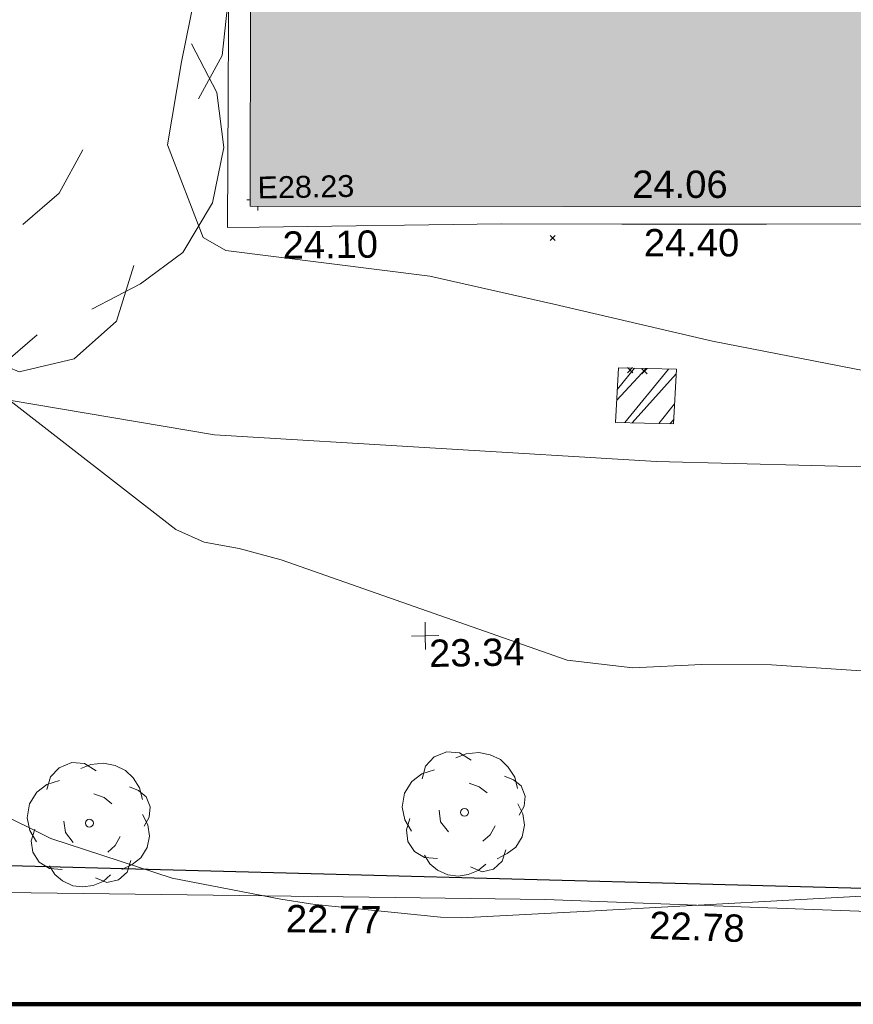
# Model space of a CAD drawing. Header units: millimetres. Extents: x -290717 to 520720, y -103372 to 287762.
# Tile 32 of 256: x -196360 to -184908, y -73821 to -60302. Entities that reach past the tile are written whole.
import ezdxf

# ---------------------------------------------------------------- set-up
doc = ezdxf.new("R2010")
doc.units = ezdxf.units.MM
doc.linetypes.add('IMPORT-HIDDEN2 _3_', pattern=[4762.5, 3175, -1587.5])
doc.linetypes.add('IMPORT-UG_ELEC_STREET LIGHTING_QLB2 _2_', pattern=[2700, 1500, -300.0000000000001, 0, -250, 150, -300.0000000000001, 0, -200])
for name, color, linetype, lineweight, true_color in [('00_TOPO_TREE', 7, 'Continuous', 9, 0x666666), ('00_UAV_BUILDING_OUTLINE', 5, 'Continuous', 9, 0x0000ff), ('00_UAV_CONCRETE', 9, 'Continuous', 9, 0x808080), ('00_UAV_FENCE', 7, 'Continuous', 9, 0x264c2f), ('00_UAV_FORM_LINES', 7, 'Continuous', 9, 0x666666), ('00_UAV_LEVEL_SPOT', 7, 'Continuous', 9, 0x666666), ('01_DTM_CONTOUR_MNR', 7, 'Continuous', 9, 0xa5a552), ('12333-PUM-2D-U-0001-C01 - Rev2_REVIT IMPORT_dwg', 7, 'Continuous', 9, 0x767676), ('A_RHA_Line', 7, 'Continuous', 9, 0x00a600), ('EAVE_LVL', 3, 'Continuous', 9, 0x00ff00), ('PUM-CHAMBER EXTENTS', 6, 'IMPORT-HIDDEN2 _3_', 9, 0xff00ff), ('PUM-SURVEY BOUNDARY_EXTENT', 190, 'Continuous', 25, 0x7f00ff)]:
    doc.layers.add(name, color=color, linetype=linetype, lineweight=lineweight, true_color=true_color)
doc.layers.add('A_RHA_Detail', color=7, linetype='Continuous', lineweight=9)
doc.layers.add('GEN-TEXT', color=7, linetype='Continuous', lineweight=9)
doc.styles.add('Arial_3', font='arial.ttf', dxfattribs={"height": 299.9999999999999})
doc.styles.add('Swis721 Lt BT_2', font='swissl.ttf', dxfattribs={"height": 375})

# ---------------------------------------------------------------- blocks, each defined once
blk = doc.blocks.new('12333-PUM-2D-U-0001-C01 - Rev2_REVIT IMPORT_dwg_CONIFEROUS_TREE-2077080-Site Location Plan Existing')
at = {"layer": '00_TOPO_TREE', "color": 254, "true_color": 0xcccccc, "flags": 128}
for points in [[(533700611.7409202, 725499955.3854632), (533700864.4961389, 725500797.9028584), (533701454.2583155, 725501387.665035), (533702296.7757107, 725501724.671993), (533703139.2931058, 725501640.4202534), (533703897.5587615, 725501134.9098164)], [(533702886.5378873, 725501303.4132955), (533703560.5518034, 725501556.168514), (533704403.0691985, 725501640.4202534), (533705161.3348542, 725501471.9167744), (533705835.3487704, 725501134.9098164), (533706340.8592075, 725500629.3993794), (533706762.1179051, 725499955.3854632), (533706930.621384, 725499197.1198075)], [(533699853.4752648, 725496501.0641431), (533699432.2165671, 725497259.3297986), (533699263.7130879, 725498101.8471938), (533699432.2165671, 725499028.6163286), (533699937.7270042, 725499786.8819841), (533700611.7409202, 725500292.3924211), (533701454.2583155, 725500545.1476398)], [(533706088.1039889, 725500039.6372027), (533706677.8661656, 725499786.8819841), (533707183.3766026, 725499365.6232866), (533707436.1318212, 725498691.6093702), (533707351.8800817, 725498017.5954542), (533707014.8731236, 725497427.8332776)], [(533703729.0552825, 725499618.3785051), (533704403.0691985, 725499365.6232866), (533704908.5796357, 725498944.364589)], [(533706930.621384, 725498186.0989332), (533707267.6283422, 725497512.0850172), (533707351.8800817, 725496753.8193616), (533707183.3766026, 725495995.5537057), (533706762.1179051, 725495321.5397897), (533706172.3557285, 725494900.281092), (533705498.3418122, 725494563.274134)], [(533702296.7757107, 725496416.8124033), (533701791.2652736, 725497090.8263196), (533701707.0135339, 725497849.0919752)], [(533701538.5100549, 725494647.5258737), (533700695.9926598, 725494731.777613), (533700021.9787436, 725495153.0363107), (533699600.7200462, 725495827.0502267), (533699516.4683065, 725496585.3158826), (533699769.2235251, 725497343.5815382)], [(533705414.0900728, 725496753.8193616), (533705077.0831148, 725496164.0571849), (533704571.5726776, 725495742.7984873)], [(533706088.1039889, 725495153.0363107), (533705835.3487704, 725494394.770655), (533705245.5865938, 725493889.260218), (533704487.3209381, 725493720.756739), (533703729.0552825, 725494057.7636969)], [(533704740.0761567, 725494226.267176), (533704234.5657197, 725493805.0084784), (533703560.5518034, 725493552.2532598), (533702886.5378873, 725493468.0015204), (533702212.5239713, 725493552.2532598), (533701538.5100549, 725493889.260218), (533701032.9996179, 725494310.5189154), (533700695.9926598, 725494900.281092)]]:
    blk.add_lwpolyline(points, dxfattribs=at)
at = {"layer": '00_TOPO_TREE', "color": 254, "true_color": 0xcccccc}
blk.add_circle((533703392.0483243, 725497680.5884962), 259.9077653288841, dxfattribs=at)
blk = doc.blocks.new('12333-PUM-2D-U-0001-C01 - Rev2_REVIT IMPORT_dwg_CONIFEROUS_TREE-2077251-Site Location Plan Existing')
at = {"layer": '00_TOPO_TREE', "color": 254, "true_color": 0xcccccc, "flags": 128}
for points in [[(-1889.403682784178, 1545.875740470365), (-1717.639711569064, 2118.422311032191), (-1316.857112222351, 2519.204910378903), (-744.3105416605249, 2748.223538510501), (-171.763971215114, 2690.968881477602), (343.5279423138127, 2347.440939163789)], [(-343.5279423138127, 2461.950253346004), (114.5093140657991, 2633.714224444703), (687.0558846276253, 2690.968881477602), (1202.347798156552, 2576.459567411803), (1660.385054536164, 2347.440939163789), (2003.912996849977, 2003.912996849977), (2290.18628213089, 1545.875740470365), (2404.695596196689, 1030.583826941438)], [(-2404.695596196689, -801.5651986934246), (-2690.968881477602, -286.2732852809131), (-2805.478195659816, 286.2732852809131), (-2690.968881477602, 916.0745128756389), (-2347.440939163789, 1431.36642628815), (-1889.403682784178, 1774.894368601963), (-1316.857112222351, 1946.658339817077)], [(1832.149025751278, 1603.130397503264), (2232.93162509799, 1431.36642628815), (2576.459567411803, 1145.093141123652), (2748.223538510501, 687.0558846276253), (2690.968881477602, 229.0186282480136), (2461.950253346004, -171.763971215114)], [(229.0186282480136, 1316.857112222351), (687.0558846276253, 1145.093141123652), (1030.583826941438, 858.8198558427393)], [(-744.3105416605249, -858.8198558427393), (-1087.838483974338, -400.7825993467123), (-1145.093141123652, 114.5093140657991)], [(2404.695596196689, 343.5279423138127), (2633.714224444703, -114.5093140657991), (2690.968881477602, -629.8012275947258), (2576.459567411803, -1145.093141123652), (2290.18628213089, -1603.130397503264), (1889.403682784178, -1889.403682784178), (1431.36642628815, -2118.422311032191)], [(-1259.602455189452, -2061.167653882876), (-1832.149025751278, -2003.912996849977), (-2290.18628213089, -1717.639711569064), (-2576.459567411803, -1259.602455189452), (-2633.714224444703, -744.3105416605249), (-2461.950253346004, -229.0186282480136)], [(1374.111769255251, -629.8012275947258), (1145.093141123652, -1030.583826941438), (801.5651986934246, -1316.857112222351)], [(1832.149025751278, -1717.639711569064), (1660.385054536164, -2232.93162509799), (1259.602455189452, -2576.459567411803), (744.3105416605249, -2690.968881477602), (229.0186282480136, -2461.950253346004)], [(916.0745128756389, -2347.440939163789), (572.5465705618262, -2633.714224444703), (114.5093140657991, -2805.478195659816), (-343.5279423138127, -2862.732852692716), (-801.5651986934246, -2805.478195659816), (-1259.602455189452, -2576.459567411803), (-1603.130397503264, -2290.18628213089), (-1832.149025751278, -1889.403682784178)]]:
    blk.add_lwpolyline(points, dxfattribs=at)
at = {"layer": '00_TOPO_TREE', "color": 254, "true_color": 0xcccccc}
blk.add_circle((0, 0), 176.6246020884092, dxfattribs=at)
blk = doc.blocks.new('12333-PUM-2D-U-0001-C01 - Rev2_REVIT IMPORT_dwg_UAV-2077255-Site Location Plan Existing')
at = {"layer": '00_UAV_LEVEL_SPOT', "color": 254, "true_color": 0xcccccc, "flags": 128}
for points in [[(500.0000000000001, 0), (0, 0), (0, 500.0000000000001)], [(0, -500.0000000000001), (0, 0), (-500.0000000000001, 0)]]:
    blk.add_lwpolyline(points, dxfattribs=at)
blk = doc.blocks.new('12333-PUM-2D-U-0001-C01 - Rev2_REVIT IMPORT_dwg_MGS62954_T2_Galway_ITM_3d_Rev1-2077680-Site Location Plan Existing')
at = {"layer": '00_UAV_CONCRETE', "color": 254, "true_color": 0xcccccc, "flags": 128}
blk.add_lwpolyline([(533707615.0202954, 725505212.6608751), (533707529.4325792, 725502120.9248389), (533707485.2106262, 725500214.6638526), (533707379.4325792, 725495654.924839), (533707816.2323236, 725495652.8636973), (533711144.4444138, 725495637.1587518), (533712800.929945, 725495606.4432809), (533714786.1717205, 725495569.6318299), (533717800.0623663, 725495523.4484885), (533718310.1717205, 725495515.6318297), (533722065.1717206, 725495446.6318297), (533722799.084156, 725495429.4189352), (533725945.1717206, 725495355.63183), (533727797.8444031, 725495331.0009215), (533729405.1717206, 725495309.6318299), (533732796.7363912, 725495238.8832493), (533733288.1717206, 725495228.6318299), (533736565.1717206, 725495164.63183)], dxfattribs=at)
at = {"layer": '00_UAV_FENCE', "color": 254, "true_color": 0xcccccc, "flags": 128}
blk.add_lwpolyline([(533754454.5234172, 725484289.5589428), (533749464.0112164, 725484515.7642834), (533744473.4990159, 725484741.9696239), (533739482.9868153, 725484968.1749648), (533734841.5234172, 725485178.5589427), (533734492.2379332, 725485195.3254421), (533729498.341785, 725485435.0438384), (533724504.4456368, 725485674.7622347), (533720800.5234171, 725485852.5589427), (533719510.856056, 725485922.2479992), (533714518.1467263, 725486192.0363292), (533711584.5234172, 725486350.5589427), (533709523.5029829, 725486413.9792109), (533704526.1032393, 725486567.7556734), (533699528.7034959, 725486721.5321362), (533694531.3037522, 725486875.3085988), (533692462.1082448, 725486938.9804245), (533689538.764549, 725487129.318919), (533684549.6600136, 725487454.1588093), (533683769.1082449, 725487504.9804245), (533679557.8482384, 725487735.3980594), (533674850.1082447, 725487992.9804249)], dxfattribs=at)
at = {"layer": '00_UAV_FORM_LINES', "color": 254, "true_color": 0xcccccc, "flags": 128}
blk.add_lwpolyline([(533697844.1715, 725503435.632), (533697970.1715, 725499304.6320002), (533698093.1715, 725497049.6320001), (533698308.1715, 725496140.6320002), (533698763.1715, 725495255.6320001), (533699451.1715, 725494462.6319999), (533699912.1715001, 725494185.632), (533700648.1715, 725493977.632), (533702253.1715001, 725493723.632), (533707152.1715001, 725492808.632), (533713220.1715, 725492336.6320001), (533719618.1715, 725492060.6319999), (533726913.1715001, 725491862.632), (533734212.1715, 725491894.632), (533741513.1715, 725491765.6320001), (533742224.1715, 725491810.632), (533743151.1715001, 725491851.632), (533744105.1715, 725491895.6320001), (533746566.5234172, 725492195.5589427)], dxfattribs=at)
at = {"layer": '01_DTM_CONTOUR_MNR', "color": 254, "true_color": 0xcccccc, "flags": 128}
for points in [[(533718026.7239597, 725489243.0480039), (533714748.2001886, 725489521.6370355), (533713791.9879209, 725489541.513643), (533712842.4776187, 725489510.9715229), (533711945.1548869, 725489634.9523052), (533708038.9367163, 725491078.199507), (533707463.8255636, 725491243.3239446), (533706984.4357373, 725491340.6171688), (533706601.1171556, 725491520.5289059), (533704350, 725493330.0000001), (533703348.3933026, 725494133.2356873), (533702713.227151, 725494840.5868427), (533702408.6002467, 725495263.7090672), (533701043.2124116, 725497736.7870697), (533700650.0000001, 725498345.9565582), (533699601.0186946, 725499035.0557511)], [(533718208.757171, 725493085.5615593), (533714015.1199899, 725493975.8201065), (533711844.1306123, 725494522.8697019), (533710151.117608, 725494938.6122383), (533707354.601351, 725495336.3818974), (533707044.3003722, 725495523.7036488), (533706576.5288846, 725496802.0357906), (533706789.7281809, 725497940.2546585), (533707510.0000001, 725501200.0000002), (533707547.329298, 725501490.0290557), (533707569.1666666, 725502463.547619), (533707550.0000001, 725502890.0000001), (533706752.6786954, 725503275.8084664), (533706470, 725503460.0000001), (533706460.0000001, 725503880.0000001), (533706457.0809289, 725503835.2140629)], [(533716348.549223, 725486338.5492228), (533714430.0000002, 725486266.153846), (533714271.8750001, 725486261.8750001), (533712430.0000002, 725486189.2307694), (533712190.2083334, 725486180.2083334), (533710430.0000002, 725486120.5227783), (533710142.838399, 725486132.838399), (533708430.0000002, 725486338.7853107), (533708358.4802044, 725486348.4802045), (533707955.0000001, 725486420.0000001), (533706465.6322803, 725486736.2364877), (533704808.421769, 725487309.0129058), (533704047.1583705, 725487701.992613)]]:
    blk.add_lwpolyline(points, dxfattribs=at)
blk.add_blockref('12333-PUM-2D-U-0001-C01 - Rev2_REVIT IMPORT_dwg_CONIFEROUS_TREE-2077080-Site Location Plan Existing', (0, 0))
for name, p, xscale, yscale, zscale in [('12333-PUM-2D-U-0001-C01 - Rev2_REVIT IMPORT_dwg_UAV-2077255-Site Location Plan Existing', (533710000, 725490000), 0.375, 0.375, 0.375), ('12333-PUM-2D-U-0001-C01 - Rev2_REVIT IMPORT_dwg_CONIFEROUS_TREE-2077251-Site Location Plan Existing', (533710497.1717205, 725487567.6318299), 0.3048, 0.3048, 0.3048), ('12333-PUM-2D-U-0001-C01 - Rev2_REVIT IMPORT_dwg_CONIFEROUS_TREE-2077251-Site Location Plan Existing', (533705342.1717206, 725487509.6318297), 0.3048, 0.3048, 0.3048)]:
    blk.add_blockref(name, p, dxfattribs=dict(xscale=xscale, yscale=yscale, zscale=zscale))
at = {"layer": '00_UAV_BUILDING_OUTLINE', "color": 251, "true_color": 0x666666, "insert": (533712955.1531699, 725496338.771011), "char_height": 375, "width": 1495.902363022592, "attachment_point": 1, "rotation": 358.94572746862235, "line_spacing_factor": 1.005061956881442, "style": 'Swis721 Lt BT_2'}
blk.add_mtext('24.06', dxfattribs=at)
at = {"layer": '00_UAV_CONCRETE', "color": 251, "true_color": 0x666666, "char_height": 375, "width": 1495.902363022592, "attachment_point": 1, "line_spacing_factor": 1.005061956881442, "style": 'Swis721 Lt BT_2'}
for s, insert, rotation in [('24.10', (533708134.6053066, 725495585.9722779), 359.7296385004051), ('24.40', (533713100.378677, 725495532.9253192), 358.9377116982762)]:
    blk.add_mtext(s, dxfattribs=dict(at, insert=insert, rotation=rotation))
at = {"layer": '00_UAV_FENCE', "color": 251, "true_color": 0x666666, "char_height": 375, "width": 1495.902363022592, "attachment_point": 1, "line_spacing_factor": 1.005061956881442, "style": 'Swis721 Lt BT_2'}
for s, insert, rotation in [('22.77', (533708024.3592854, 725486340.7208108), 358.23749080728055), ('22.78', (533713019.2862092, 725486163.9759473), 356.9069471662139)]:
    blk.add_mtext(s, dxfattribs=dict(at, insert=insert, rotation=rotation))
at = {"layer": '00_UAV_LEVEL_SPOT', "insert": (533710048.475159, 725489946.7845222), "char_height": 375, "width": 1495.902363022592, "attachment_point": 1, "line_spacing_factor": 1.005061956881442, "style": 'Swis721 Lt BT_2'}
blk.add_mtext('23.34', dxfattribs=at)
blk = doc.blocks.new('12333-PUM-2D-U-0001-C01 - Rev2_REVIT IMPORT_dwg_SPOT-V236-Site Location Plan Existing')
at = {"layer": 'EAVE_LVL', "color": 81, "true_color": 0xaaffaa}
for p, q in [((-500.0000000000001, 0), (-352.044434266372, 0)), ((0, -305.9165127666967), (0, -500.0000000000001))]:
    blk.add_line(p, q, dxfattribs=at)
blk = doc.blocks.new('12333-PUM-2D-U-0001-C01 - Rev2_REVIT IMPORT_dwg-1620468-Site Location Plan Existing')
at = {"layer": 'PUM-CHAMBER EXTENTS', "true_color": 0xffaaff}
h = blk.add_hatch(dxfattribs=at)
h.set_pattern_fill('FP_3', color=211, style=0, pattern_type=2)
h.set_pattern_definition([(45, (-533641079.65, -725615854.3560001), (-265.1650429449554, 265.1650429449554), []), (45, (-533640902.873, -725615854.3560001), (-265.1650429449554, 265.1650429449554), [])])
h.paths.add_polyline_path([(72380.3501528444, -123002.3561787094), (72435.35015289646, -122254.3561786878), (71641.35015278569, -122220.3561787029), (71586.35015285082, -122968.3561786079)])
at = {"layer": 'GEN-TEXT', "color": 253, "true_color": 0xaaaaaa}
for p, q in [((70730.9948138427, -120457.7115176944), (70801.70549196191, -120387.0008395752)), ((70801.70549196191, -120457.7115176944), (70730.9948138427, -120387.0008395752)), ((71762.99481384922, -122290.7115176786), (71833.70549196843, -122220.0008395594)), ((71833.70549196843, -122290.7115176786), (71762.99481384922, -122220.0008395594)), ((71959.99481377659, -122308.7115177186), (72030.70549189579, -122238.0008395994)), ((72030.70549189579, -122308.7115177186), (71959.99481377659, -122238.0008395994))]:
    blk.add_line(p, q, dxfattribs=at)
at = {"layer": 'PUM-CHAMBER EXTENTS', "color": 211, "linetype": 'Continuous', "true_color": 0xffaaff, "flags": 128}
blk.add_lwpolyline([(71586.35015285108, -122968.3561786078), (72380.3501528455, -123002.3561787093), (72435.35015289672, -122254.3561786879), (71641.35015278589, -122220.3561787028)], close=True, dxfattribs=at)
at = {"layer": 'PUM-SURVEY BOUNDARY_EXTENT', "color": 201, "true_color": 0xd4aaff, "flags": 128}
blk.add_lwpolyline([(-24883.42964901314, -123070.5948371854), (-2098.168207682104, -126030.8676029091), (83005.28964062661, -129779.41669093), (238850.3501530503, -129934.3561786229), (251950.3366529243, -124072.3501786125), (259236.899652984, -119988.3421786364)], dxfattribs=at)
blk.add_blockref('12333-PUM-2D-U-0001-C01 - Rev2_REVIT IMPORT_dwg_MGS62954_T2_Galway_ITM_3d_Rev1-2077680-Site Location Plan Existing', (-533641079.6498471, -725615854.3561786))
at = {"xscale": 0.3, "yscale": 0.3, "zscale": 0.3}
blk.add_blockref('12333-PUM-2D-U-0001-C01 - Rev2_REVIT IMPORT_dwg_SPOT-V236-Site Location Plan Existing', (66724.63583177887, -119824.3342966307), dxfattribs=at)
at = {"layer": 'EAVE_LVL', "insert": (66724.59148347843, -119509.3559696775), "char_height": 299.9999999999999, "width": 1590.340713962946, "attachment_point": 1, "line_spacing_factor": 0.9417779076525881, "style": 'Arial_3'}
blk.add_mtext('E28.23', dxfattribs=at)

msp = doc.modelspace()

# ---------------------------------------------------------------- hatches: boundary and pattern name
at = {"layer": 'A_RHA_Detail', "true_color": 0xc0c0c0}
h = msp.add_hatch(color=9, dxfattribs=at)
h.paths.add_polyline_path([(-80880.60083898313, -68502.79057078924), (-80400.86592458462, -68483.4150911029), (-80400.86592458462, -62984.64684182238), (-24474.85765180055, -63009.32043784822), (-24456.14471274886, -50840.30023854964), (-36622.55041054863, -50831.65104346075), (-36622.5504104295, -44228.57792609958), (-50959.05265825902, -44213.68205212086), (-50959.05265825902, -42573.78171509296), (-54563.93258049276, -42571.21897729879), (-54565.69773355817, -45054.17447471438), (-92408.82109324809, -45027.27149617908), (-92411.78875845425, -49201.74309219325), (-100061.9988811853, -49201.74309219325), (-100052.221444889, -64852.82557835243), (-86120.90825231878, -64852.82557835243), (-86092.16626519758, -62957.90041523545), (-84861.10047611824, -62957.90041520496), (-84854.79054275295, -68240.10973718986), (-80870.60226895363, -68240.10973718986)])
h.paths.add_polyline_path([(-137238.9269955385, -68461.93840922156), (-132719.7426408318, -68433.06336920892), (-132847.0731201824, -62850.0428228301), (-130454.6837966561, -62916.63108081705), (-130498.2830220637, -61355.8539363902), (-117581.136331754, -61423.42893434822), (-117492.3908565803, -49183.91309186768), (-125136.5200282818, -49178.47881939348), (-125133.5727033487, -45032.61887132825), (-163007.1824077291, -45005.69421944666), (-163007.1824077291, -44090.29634113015), (-163123.8521375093, -44090.21339942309), (-163122.6389897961, -42383.751842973), (-166563.8543420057, -42383.75184295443), (-166565.0349082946, -44044.3982420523), (-193158.4656786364, -44025.49275802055), (-193195.152889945, -62863.6565097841), (-137269.7106414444, -62916.63108078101), (-137254.3708868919, -65679.90523788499)])
h.paths.add_polyline_path([(120310.9497607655, -32334.2823016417), (120312.4652266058, -31610.73011961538), (133451.2244789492, -31638.24899384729), (133469.2230092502, -19717.98315777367), (121295.7536929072, -19692.48606427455), (121319.8434528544, -8190.941560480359), (112277.0825929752, -8172.001674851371), (112263.1769726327, -14811.12345451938), (78285.85310969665, -14739.95861435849), (78292.82277619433, -8167.077575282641), (76545.55099677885, -8163.40371230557), (69355.76844230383, -8152.931592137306), (69353.66597202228, -9156.746357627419), (68372.60878942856, -9154.691552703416), (68372.60878942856, -13705.52853212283), (69333.72334743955, -13707.54156767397), (69325.07112544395, -16249.53369225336), (66623.4489111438, -16249.53369225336), (66619.79243932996, -17995.29925522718), (65989.07757491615, -17995.29925522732), (65985.44262769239, -19730.78799479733), (57152.23993372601, -19712.28702423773), (57127.42535098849, -31559.89461998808), (70277.87165423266, -31587.43801817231), (70277.87165428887, -32271.74147154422), (78263.96947906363, -32285.12944888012), (78266.62669288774, -31019.79372153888), (112335.8856506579, -31091.15111856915), (112335.8856506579, -32317.57330550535), (119781.4233959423, -32333.17321910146)])
h.paths.add_polyline_path([(7503.71740934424, -1791.43926322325), (15482.43097389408, -674.0213230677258), (15484.0826184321, 148.1327206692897), (56188.28042539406, 205.5276654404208), (56155.8432600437, 14338.31663138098), (18016.62665932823, 14236.4814953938), (17967.9025208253, 34313.18372075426), (21727.10644861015, 34324.06926249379), (21708.9097307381, 40608.10218319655), (18009.66447156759, 40608.10218325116), (17995.54603703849, 45483.75063445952), (9770.084212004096, 45420.63294734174), (3966.216019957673, 45443.14492469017), (3984.771235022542, 14176.56786831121), (1023.062455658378, 14176.56786840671), (-276.5134647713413, 14190.52623465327), (-231.6790044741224, 5976.811441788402), (-226.4491536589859, 193.7444677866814), (1220.250839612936, 179.5999159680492), (7477.609307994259, 143.2867556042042), (7488.638446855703, -674.0213230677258)])
h.paths.add_polyline_path([(77755.59663317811, 53.47451145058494), (77729.51881611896, 1699.844979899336), (94464.47132486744, 1659.976083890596), (94606.37913471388, 17991.39023626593), (88810.41901146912, 18015.03260816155), (88799.89418497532, 14436.74271609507), (69413.88950349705, 14457.87738898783), (69377.35724448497, 99.62816357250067), (70760.85642036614, 92.0068082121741)])
h.paths.add_polyline_path([(61252.12079698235, 46453.95617369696), (105774.7348988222, 46472.68783510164), (105768.2642197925, 61852.61234310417), (92285.13876306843, 61852.61234310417), (92308.59670397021, 65784.30757142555), (96107.46680002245, 65767.6044524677), (96059.6808111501, 75209.20847378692), (101084.8427276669, 75071.88872768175), (104988.0046543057, 74765.36560410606), (108403.6894220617, 74363.84089439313), (112009.2703903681, 73787.25420864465), (115645.3524814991, 73049.69667210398), (116890.8108050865, 72761.69136255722), (120208.9929832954, 71893.18353872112), (120865.241739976, 71703.68487155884), (124135.6329505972, 70669.67317909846), (127435.6253142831, 69480.50055823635), (127820.4368655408, 69394.93141813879), (128274.3081769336, 69331.69585757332), (128731.879114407, 69306.66104520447), (129189.9401456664, 69320.00258265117), (129645.2782985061, 69371.62688830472), (130094.6997111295, 69461.17185607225), (130535.0520071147, 69588.00939078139), (130963.2464342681, 69751.2498188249), (131376.279516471, 69949.74812593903), (131771.254123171, 70182.11198906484), (132162.5575600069, 70460.54046602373), (132496.0921582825, 70741.69081117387), (132820.8713676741, 71064.98072578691), (133117.4593294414, 71414.31364276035), (133383.77568926, 71787.23923958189), (133616.5473239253, 72178.53728446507), (133817.1647262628, 72590.54524901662), (133982.6025969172, 73017.89547517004), (134111.7005086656, 73457.59040804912), (134203.5529320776, 73906.545904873), (134257.5155882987, 74361.61286220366), (134272.5462649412, 74819.59931534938), (134250.5259874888, 75277.29281749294), (134189.6227572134, 75731.48297750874), (134090.9274700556, 76178.98397761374), (133955.1324028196, 76616.65691996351), (133783.1900598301, 77041.4318434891), (133576.3064937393, 77450.3292564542), (133335.9328436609, 77840.48103831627), (133063.7551572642, 78209.15055536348), (132761.6825665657, 78553.75185442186), (132431.8338935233, 78871.86780505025), (132076.5227904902, 79161.26705200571), (131698.2415079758, 79419.91966864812), (131299.6434187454, 79646.01139199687), (131093.5942456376, 79746.34209763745), (132146.0467355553, 83110.22226149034), (122787.763295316, 86282.54285521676), (121604.3555410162, 82800.35918872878), (117095.9864226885, 83870.84033788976), (116841.9598400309, 83526.35449576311), (116120.5435466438, 91221.9361197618), (110237.7341284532, 91274.27491024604), (110194.3680786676, 90435.39030217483), (104988.0046543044, 90486.49901569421), (104973.2761846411, 94309.82427956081), (103746.1314668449, 94309.82427962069), (103839.9937121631, 122852.1474272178), (96365.09202303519, 122931.9599471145), (96350.3400238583, 123952.416858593), (104555.5505249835, 123902.1925258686), (104607.3234457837, 120248.5396157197), (125502.5015002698, 120134.193340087), (125662.0200253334, 137657.3796883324), (114479.5865733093, 137699.2256881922), (114382.3062641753, 129149.9458158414), (104644.1590035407, 129187.997507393), (104577.9931702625, 126217.3903165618), (101184.4926405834, 126159.1566967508), (101264.6166812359, 135959.2655565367), (89967.23177303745, 135988.8856164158), (89927.63362986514, 125823.6463181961), (93630.53562299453, 125840.7948842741), (93580.6568888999, 122931.9599471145), (88697.38835373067, 122904.7310127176), (88679.38989541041, 95739.0914377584), (86378.25848993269, 95739.0914377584), (86378.18187189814, 96178.10083375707), (83279.5074328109, 96200.92083330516), (83273.62493422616, 95735.74732136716), (70169.67509616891, 95733.22421950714), (70166.2684274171, 96272.07409350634), (66674.99731291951, 96257.14073659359), (66654.74538556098, 95755.71092140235), (65784.77231076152, 95755.71092140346), (65887.65094981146, 117470.6305650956), (53473.34271625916, 117487.9046429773), (53434.44066306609, 98570.4634906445), (40649.41626913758, 98570.46349066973), (40610.16711556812, 94406.01479082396), (38853.82372865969, 94410.36303444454), (38848.65589191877, 89463.65332732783), (40612.46601909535, 89518.45976927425), (40665.38257359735, 86257.73741131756), (38372.19584673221, 86305.7230928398), (38369.79373532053, 76901.0507917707), (50937.95125076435, 76944.40198877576), (50922.88567283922, 74598.78180893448), (56484.90611318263, 74588.85093774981), (56484.9061131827, 75194.85181998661), (92465.40372273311, 75233.02581663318), (92645.92783659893, 71766.64845097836), (89810.5550181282, 69362.83965827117), (85313.16173971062, 69360.94750424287), (85313.16173971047, 66907.40508090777), (75210.14498260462, 66903.15451592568), (75210.14498260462, 63815.70944554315), (70819.40014306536, 63815.70999204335), (70819.21601502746, 64253.35708063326), (69456.8341568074, 64253.35708063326), (69455.71957374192, 66901.99623168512), (61303.3285675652, 66898.56680686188), (61304.56054652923, 63970.32021231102), (70500.41048205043, 63970.32021223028), (70500.40885431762, 61852.59006210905), (61245.64388480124, 61848.69637492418), (61252.12079698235, 46455.07044720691)])
h.paths.add_polyline_path([(-17153.16561239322, 48569.32684293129), (-17153.16561227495, 60770.38083690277), (-29362.88357762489, 60774.7042869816), (-29362.88357762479, 67399.20394583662), (-43507.25361058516, 67405.01911302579), (-43488.53133082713, 69093.07334179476), (-45766.41866234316, 69109.32868391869), (-45794.34620035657, 67405.01911302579), (-47272.11273197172, 67404.21245453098), (-47272.44887636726, 66454.91798912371), (-86004.56386335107, 66468.6329952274), (-86006.66970790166, 60521.58362724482), (-92662.8772251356, 60521.58362724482), (-92666.53762789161, 50184.35611936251), (-79752.016597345, 50179.78302554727), (-79752.016597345, 48591.49323813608), (-17157.71631240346, 48569.32845421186)])
h.paths.add_polyline_path([(-201056.4185879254, 48628.75479108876), (-138377.9751621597, 48634.64535782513), (-138377.9751621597, 50133.28202330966), (-125467.710581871, 50134.49533928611), (-125468.6909603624, 60566.19036866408), (-132186.8595615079, 60565.86652591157), (-132187.4203588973, 66533.01978768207), (-170643.3098734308, 66805.61809689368), (-170643.3098732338, 67738.78475851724), (-200340.0100486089, 67488.93693767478), (-200348.7175167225, 60827.7802510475), (-201057.5650552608, 60827.71357562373), (-201056.6510294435, 51102.0431337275)])
h.paths.add_polyline_path([(-240051.5126725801, 54769.1949116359), (-239444.4902595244, 54811.10754483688), (-239186.5396225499, 54841.92927608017), (-238764.8191578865, 54940.98166103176), (-238382.4735933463, 55122.46891391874), (-237990.3402229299, 55354.87497237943), (-237269.2031026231, 55936.21514997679), (-237030.2712443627, 56228.66101920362), (-236793.0039600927, 56569.31473977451), (-236554.5880579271, 57004.26389721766), (-236432.7219585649, 57267.46508911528), (-236300.0815274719, 57753.26239002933), (-236250.7285154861, 58017.17885687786), (-236235.6490610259, 58516.21786795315), (-236233.2538430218, 58987.85640057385), (-236213.702979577, 59823.48083772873), (-236363.8287856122, 59820.8603820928), (-236634.0279869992, 60698.06075831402), (-236391.9547756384, 61432.1972634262), (-236225.4740089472, 61435.10319604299), (-236201.6036570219, 62637.68779599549), (-232563.5271750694, 62639.28734435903), (-232563.5271750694, 63049.03842407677), (-232732.1945866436, 63049.15302221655), (-232860.1521278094, 63457.9589027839), (-232731.6068089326, 63914.24862701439), (-232560.8209657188, 63914.24862701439), (-232521.9864006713, 70597.99604498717), (-240628.6947850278, 70598.85496274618), (-240629.7923196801, 72350.98321581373), (-246412.6011213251, 72347.36085937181), (-246412.6011213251, 70616.45923939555), (-254449.5805725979, 70618.60952619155), (-254454.637144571, 70754.06491724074), (-254469.7140363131, 73191.6627625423), (-263883.2532625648, 73267.83063692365), (-263902.4181505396, 68260.74348557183), (-263714.8217520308, 68259.82096576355), (-263552.9672900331, 67819.6543439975), (-263719.0883117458, 67392.20684197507), (-263913.629869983, 67392.20684288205), (-263956.7001914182, 58633.76423459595), (-260181.1963171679, 58611.22607638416), (-260192.3146984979, 56354.25111578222), (-257184.684388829, 56339.46086010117), (-257213.4419958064, 57092.93866025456), (-257338.5163846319, 57093.27331227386), (-257471.0109295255, 57531.7457231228), (-257338.5163845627, 58062.22513700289), (-257203.4956297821, 58064.06881293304), (-257173.5751889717, 58598.54056827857), (-256478.2273617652, 58575.27357918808), (-256478.2273617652, 58788.51859477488), (-256013.0091299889, 58911.92701537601), (-255397.0786589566, 58780.99767608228), (-255397.0786664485, 58595.98242230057), (-243809.8853614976, 58585.92793205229), (-243805.3570672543, 58352.04527760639), (-243740.9394682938, 57884.52572396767), (-243619.083060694, 57421.84877501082), (-243424.3877541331, 56943.65915328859), (-243247.1437899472, 56608.24157716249), (-243003.0710577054, 56249.99021479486), (-242732.2093200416, 55932.75703086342), (-242371.7230179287, 55603.12658814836), (-242141.2551255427, 55424.88676771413), (-241804.9643038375, 55216.88439829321), (-241529.464082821, 55077.02869058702), (-241100.6275144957, 54917.18295005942), (-240836.2134980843, 54840.82833179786), (-240453.4486196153, 54788.6078413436), (-240203.3756532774, 54776.52967577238)])
h.paths.add_polyline_path([(40276.69022620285, 59895.3641775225), (40328.62676026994, 69196.9439153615), (36588.99968782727, 69217.82459101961), (36619.46637569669, 74674.25962431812), (32264.36460075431, 74687.02318924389), (32233.48293864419, 69156.26826309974), (11916.69390488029, 69269.70959690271), (11966.66200108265, 78218.75165977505), (29087.50901742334, 78123.15526811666), (29143.44567202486, 88141.13700481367), (15719.34879623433, 88216.09212957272), (15732.60379610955, 90589.99788900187), (4594.294101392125, 90652.19003492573), (4525.129359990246, 78265.12250452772), (10096.76365550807, 78234.01258734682), (10077.43887221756, 74773.03821913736), (4547.641142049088, 74803.91453678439), (4465.579974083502, 60107.16002351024), (19125.89094757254, 60025.30234268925), (19139.86249371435, 62527.53804648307), (31738.59196305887, 62457.19146407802), (31724.55430855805, 59943.11609818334), (38369.79364222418, 59906.01157297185)])
h.paths.add_polyline_path([(-246083.0241259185, 72334.29150213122), (-246083.0594797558, 72334.30275087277), (-246208.2905500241, 72334.29150213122)])
h.paths.add_polyline_path([(-114575.3004830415, 112178.0758696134), (-114575.3246436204, 112178.0758696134), (-114707.2752166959, 115801.5811617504)])
h.paths.add_polyline_path([(-154699.9178766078, 101760.4080976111), (-114382.0503338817, 101776.0542915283), (-114382.0503338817, 106926.936016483), (-113755.641395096, 106927.1791078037), (-113757.5507412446, 111847.2721532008), (-114431.6837526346, 111847.2721532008), (-114431.8098651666, 112178.075869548), (-114575.3004830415, 112178.0758696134), (-114578.9984943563, 121707.2390834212), (-123056.9849702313, 121707.2390834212), (-123068.8201032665, 156452.7036899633), (-119381.2340625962, 156454.1347343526), (-119381.2340625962, 160165.8603541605), (-115501.031452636, 160167.3661472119), (-115503.3750945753, 166206.5793118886), (-132411.7987151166, 166599.6604729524), (-132411.8243306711, 166665.6603411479), (-135275.0124468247, 166664.5489553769), (-135275.0124468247, 166628.1883102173), (-135911.3205077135, 166628.1944503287), (-135911.3479256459, 166352.1604668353), (-152521.1633846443, 166345.7145607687), (-152518.3680955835, 159142.6836790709), (-150699.3133726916, 159117.9265656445), (-150755.6690356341, 122560.6912032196), (-151059.2005266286, 122560.6912032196), (-151061.0981347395, 121302.4374931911), (-154138.3148337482, 121372.6012653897), (-154138.3148337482, 121865.183451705), (-154704.3888425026, 121867.2611370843), (-154688.5451973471, 119352.3937021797), (-154745.5933227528, 119352.3715636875), (-154745.5763474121, 118722.1532660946), (-160794.1544526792, 118748.744283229), (-160794.1544527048, 119410.5425977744), (-163852.1622693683, 119422.408321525), (-163855.0715294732, 118762.2003111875), (-167568.6765459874, 118778.5256058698), (-166634.6619849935, 124395.1277019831), (-166843.6206842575, 124471.2090400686), (-167568.6765459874, 124707.6250904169), (-168028.2173235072, 124841.3808643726), (-168630.5006276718, 124991.3056740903), (-169238.2056070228, 125117.4693074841), (-169850.3952285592, 125219.6772877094), (-170466.1255403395, 125297.7720169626), (-171089.1102599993, 125351.8553033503), (-171704.4065937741, 125381.1774254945), (-172325.0479971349, 125386.3595015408), (-172782.2248668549, 125374.5832363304), (-173401.7764236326, 125337.4554476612), (-174019.3926983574, 125276.0328036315), (-174634.1213722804, 125190.4100127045), (-175245.0145766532, 125080.7190996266), (-176047.1958093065, 124895.7675261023), (-176665.4852587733, 124724.7228134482), (-177045.3001228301, 124609.1129151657), (-177631.5127793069, 124405.2077276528), (-176665.4852586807, 118818.5158793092), (-177558.9402083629, 118822.4435769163), (-177662.2853368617, 125263.4341236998), (-176365.3912352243, 126542.9270807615), (-159462.2970490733, 126319.9103917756), (-157057.7396790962, 128609.0850976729), (-157060.6673204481, 136153.1661957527), (-158638.8016610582, 137740.2441626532), (-159352.3735831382, 137740.2441626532), (-161634.4140635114, 140201.1078539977), (-168727.9404946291, 140256.8191147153), (-171035.0401162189, 137942.884730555), (-174184.1459014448, 137942.884730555), (-176460.1168228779, 140292.2858551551), (-177341.68569345, 140292.285855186), (-177341.7114445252, 140358.4281613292), (-183428.5803825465, 140356.0660244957), (-185921.6385984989, 137917.4639097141), (-185921.6385985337, 131757.309115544), (-186906.8767412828, 131756.9267734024), (-187725.3914540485, 130809.9989183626), (-187724.0588902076, 127376.1828149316), (-186481.0281350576, 126304.557648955), (-186479.4846755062, 122327.2959175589), (-185176.2828158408, 121059.4673825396), (-180304.1129154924, 121059.4673825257), (-180304.1136492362, 118802.0484409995), (-193555.3706955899, 118802.0484409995), (-193555.3686998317, 133117.8341649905), (-192593.6442938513, 133118.2073819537), (-192593.6442938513, 134200.8158367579), (-192224.6284783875, 134200.9592041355), (-192225.5653014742, 136615.0101267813), (-192595.0012461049, 136615.0101267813), (-192595.4357332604, 137734.4745166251), (-193589.2709668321, 137734.4746851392), (-193589.2685988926, 147474.5705834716), (-193163.2062206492, 147492.8644728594), (-192606.8095195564, 147551.4951472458), (-192359.9383250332, 147589.5931622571), (-192199.8207947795, 147616.5827293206), (-191882.7548926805, 147682.9245600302), (-191568.5380071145, 147761.6632019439), (-191020.2573150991, 147932.4221712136), (-190950.5841382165, 147955.8263236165), (-190647.7999969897, 148070.951423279), (-190349.769078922, 148197.8750093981), (-190056.9509284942, 148336.4013817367), (-189769.7970512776, 148486.316942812), (-189375.4954991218, 148717.2624196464), (-189132.9060261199, 148873.2749095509), (-188867.5421091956, 149059.0543930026), (-188609.6764469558, 149255.1087866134), (-188354.9814056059, 149465.3525772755), (-188079.6339208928, 149713.8792482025), (-187884.9836199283, 149901.8220103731), (-187538.2510284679, 150274.4802367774), (-187446.2998447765, 150378.396083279), (-187241.3270201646, 150629.2310214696), (-187046.3599558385, 150887.9197697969), (-186861.699277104, 151154.0634500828), (-186546.1373636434, 151669.8298752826), (-186524.4196769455, 151707.063245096), (-163675.289831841, 151669.8298752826), (-163687.5843044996, 148134.0767945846), (-157303.6541541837, 148136.4921063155), (-157303.6541541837, 155759.9150161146), (-157557.4317586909, 155765.0384228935), (-157555.9168973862, 166678.0466575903), (-187009.2021991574, 166699.7464767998), (-187013.0952111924, 162054.4009359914), (-188707.1775469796, 162044.5925187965), (-188705.9961893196, 155021.5333641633), (-188737.9999316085, 154650.5326603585), (-188799.0133970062, 154283.1866125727), (-188857.2045401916, 154035.4341107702), (-188966.1106131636, 153679.3368924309), (-189102.6200311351, 153332.8820747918), (-189265.8911677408, 152998.2056672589), (-189454.9174010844, 152677.3710606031), (-189645.2484685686, 152421.322012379), (-189916.9563410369, 152104.2450531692), (-190212.7041973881, 151809.4634871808), (-190530.6686598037, 151538.7947475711), (-190868.889367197, 151293.9075915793), (-191225.2810786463, 151076.3118324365), (-191597.6465194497, 150887.3490190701), (-192092.8415776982, 150682.5621956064), (-192485.2937347, 150569.6612301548), (-192903.8930807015, 150482.2408890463), (-193187.215491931, 150440.8868273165), (-193594.1866364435, 150407.1257787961), (-193594.5953882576, 151459.989522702), (-205369.2399268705, 151455.4201248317), (-205354.452352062, 113350.0822379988), (-207187.1580384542, 113349.3709450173), (-207184.3024929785, 105991.0636522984), (-205312.8709512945, 105991.0636522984), (-205311.2365670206, 101769.6553082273), (-175488.645120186, 101781.2285901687), (-175488.645120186, 110889.6985621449), (-154703.462766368, 110897.5679794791), (-154700.5193329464, 103310.2697088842)])
h.paths.add_polyline_path([(193735.9435692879, 113047.8274775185), (208865.0938716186, 114991.026643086), (208976.1154122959, 114126.6471161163), (216447.8967330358, 115086.3281915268), (216038.7305308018, 118271.970241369), (232648.5073383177, 120405.3421627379), (233425.9936153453, 114352.0734369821), (240632.2017567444, 115277.6440986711), (239854.8412683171, 121329.9334728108), (256406.8682407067, 123455.8879629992), (257091.7572256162, 118089.1198988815), (264572.287122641, 119040.8180953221), (261877.8350554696, 138524.7609215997), (259178.7147038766, 138221.6086023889), (259197.3483654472, 137439.0084132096), (254686.1480587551, 136897.0007613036), (255412.6810205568, 131314.8303174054), (240852.7447965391, 129522.4514055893), (239771.0426540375, 137918.8519126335), (240649.582243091, 138010.1984551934), (240062.3063116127, 142776.6750342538), (239165.7694641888, 142685.0143484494), (237630.9646614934, 151018.3171733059), (266172.8791088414, 154560.7889781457), (271297.187694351, 142612.4006970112), (276531.7397502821, 144861.0987145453), (274941.5029779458, 148527.903728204), (302074.530765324, 160134.9084326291), (300215.9323773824, 164320.1841173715), (301528.161327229, 164907.0997990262), (300405.1237791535, 167477.8916353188), (299016.6944531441, 166945.7181825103), (295626.7488506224, 174518.7544287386), (294333.0289184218, 177537.1551681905), (287288.847594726, 174518.7544287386), (289427.6893504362, 169661.0163464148), (272956.7816584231, 162557.1203578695), (271943.2187786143, 164897.4305293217), (267016.3118217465, 162764.0369715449), (268502.3094164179, 159357.043014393), (265200.4029571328, 157946.4096681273), (226856.4166955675, 153146.7821791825), (227510.3041274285, 148852.0205335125), (228280.9873164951, 141179.0007484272), (227302.3544112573, 141050.2812999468), (227895.3788231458, 136433.1758633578), (228748.5501749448, 136523.8855003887), (229602.307730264, 128023.7667641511), (217691.2359889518, 126493.8999679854), (217642.3600127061, 126874.4332670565), (215138.5007311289, 126552.8357430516), (215194.9980427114, 126112.9650749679), (215015.6132225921, 126089.9247571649), (214840.967257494, 127449.6644606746), (192258.7012018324, 124549.1816390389), (193486.3576426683, 114991.026643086)])
h.paths.add_polyline_path([(-78076.24179098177, 117605.518872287), (-78076.23951907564, 117610.0871212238), (-78070.31812256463, 129485.733079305), (-74723.15926546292, 129478.3852560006), (-74723.15926546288, 125435.7860625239), (-48015.64546089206, 125380.0246061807), (-47996.55031653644, 135872.5822179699), (-61198.159180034, 135901.5630078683), (-74714.72264147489, 135923.5088764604), (-74723.62876031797, 131865.2975510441), (-78070.31812256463, 131872.6421692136), (-78062.97909490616, 149549.768943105), (-58292.26570494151, 149541.5607197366), (-58292.26570494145, 148946.2407608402), (-37707.70924049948, 148937.6946534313), (-37707.70924049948, 159740.0690313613), (-44148.26955758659, 159742.7429641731), (-44148.26955758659, 162961.3319175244), (-49829.95437586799, 162961.3319175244), (-49830.92144141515, 160632.0129326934), (-78494.0902662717, 160643.9130440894), (-78494.0902662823, 161615.1537737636), (-78739.22585210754, 161615.2555472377), (-78691.79195364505, 168187.9195488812), (-90844.5764503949, 168126.8149080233), (-90962.52567696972, 152686.7636278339), (-89064.97866810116, 152685.97582136), (-89079.54115383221, 117610.0871212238), (-78374.80210165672, 117605.6428258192)])
h.paths.add_polyline_path([(69254.82576126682, 129235.9722870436), (69259.97086178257, 136167.7892474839), (86068.0992678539, 136131.0235193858), (86008.66431381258, 164703.3084147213), (58789.63167882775, 164723.5115811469), (58789.63167882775, 170119.2062865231), (54460.16324890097, 170122.4198087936), (54457.21717773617, 166153.2792453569), (47042.21516498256, 166158.7829869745), (47041.10931533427, 164668.9097040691), (39173.27935198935, 164674.7495545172), (39172.83712618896, 164078.9539098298), (17014.87910992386, 164095.400525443), (17002.38841206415, 147267.1142245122), (12659.63471563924, 147267.1142245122), (12653.6008753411, 139137.9291796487), (17031.41608901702, 139134.6797717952), (17024.58791744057, 129935.3194463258), (39191.34773726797, 129918.8662983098), (39191.34773726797, 129258.2867272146), (69014.0340609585, 129236.1510132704)])
h.paths.add_polyline_path([(39265.62356917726, 139467.8223435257), (33050.91021530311, 139484.1586867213), (33087.56357182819, 153427.9220784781), (39277.60130890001, 153411.6505991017), (39277.60130890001, 152830.3127277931), (43058.29603858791, 152820.3745823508), (43024.83899408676, 140092.5601633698), (39267.2657899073, 140092.5601633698)])
h.paths.add_polyline_path([(1979.548949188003, 189123.2414339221), (18699.10403225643, 189180.0465563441), (18678.46874727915, 195253.6675675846), (24349.02704558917, 195272.9334349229), (24334.96888369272, 199550.7690689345), (28829.78348971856, 199566.0403168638), (28798.35772162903, 208815.6446465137), (24334.94961552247, 208806.1514042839), (24333.90624838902, 209113.2475694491), (16811.59093053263, 209087.6902915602), (16806.58456496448, 208843.590909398), (6772.293057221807, 208809.4991440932), (6797.166076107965, 201488.5780549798), (-8471.058649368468, 201436.7038403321), (-8471.058649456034, 200429.0172029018), (-11856.09020773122, 200417.5164702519), (-11823.72827012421, 190892.3684139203), (-7614.729360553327, 190904.9356358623), (-7614.729360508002, 190170.8290169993), (-4608.619189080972, 190169.2993656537), (-4608.238782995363, 190916.8832264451), (1973.379031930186, 190939.2444093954), (1977.122761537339, 189837.3456606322)])
h.paths.add_polyline_path([(-20506.2213294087, 190640.028646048), (-20122.28942212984, 206347.1214480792), (-41550.34215554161, 207015.255795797), (-41462.26177905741, 210449.6195896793), (-31391.41053375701, 210152.0276719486), (-31078.64493158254, 223862.574366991), (-44305.08575746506, 224230.797228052), (-44490.79956595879, 211865.5542346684), (-47510.12209651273, 211942.9901386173), (-47722.57925074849, 203659.0205615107), (-47076.06680551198, 203635.3001466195), (-47175.4684425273, 199531.9403872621), (-46801.21126120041, 199520.4703265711), (-46873.68175963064, 195478.589946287), (-44600.40472249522, 195425.25597799), (-44685.88459510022, 192243.2795180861), (-38073.99929110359, 192135.6564361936), (-38104.39995468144, 191126.9722513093), (-21537.79264469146, 190668.5723413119)])
h.paths.add_polyline_path([(16801.02360974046, 195961.5001375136), (9656.615133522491, 196015.1086064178), (9643.83815057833, 199513.9922857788), (11631.77992465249, 199485.8321209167), (11631.79209405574, 203322.2460457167), (16806.58456511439, 203391.4855727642), (16801.04077099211, 195984.4293109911)])
h.paths.add_polyline_path([(122084.9263243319, 200536.2570557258), (122088.180516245, 206386.1947929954), (125211.1061637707, 206386.1947929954), (125211.1162733, 206645.8932838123), (126202.709897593, 206645.8932838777), (126203.0204768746, 207041.0477229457), (130401.4034740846, 206979.0758390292), (130444.269112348, 209883.2802976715), (126202.8383602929, 209945.883203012), (126203.0204768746, 214624.1281189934), (127364.7919503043, 214624.1281189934), (127365.2106673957, 225380.2058570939), (126159.8599207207, 225380.2527798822), (126207.4133336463, 241475.3410923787), (119482.541129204, 241495.8747302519), (119479.204156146, 246182.0096278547), (109943.9121324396, 246175.219673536), (109953.2702600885, 233033.3814297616), (115000.5285021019, 233033.3814296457), (114999.5792924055, 208653.4991933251), (112026.3032629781, 208653.4991933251), (112024.3519988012, 200538.6764491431), (122024.6079402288, 200536.271559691)])
h.paths.add_polyline_path([(30087.05071628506, 200986.75440713), (38030.67179073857, 201028.6865661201), (38030.67179073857, 202922.9731661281), (38109.89531489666, 202923.3913649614), (38067.25569093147, 208827.6066631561), (38013.35839375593, 208827.667223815), (38012.38630312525, 209012.5383931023), (30044.90685988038, 208970.4802974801), (30060.65944993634, 205986.3119354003)])
h.paths.add_polyline_path([(195986.2599411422, 205661.5722736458), (202896.8751332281, 206052.0074670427), (202676.886254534, 209945.7611691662), (195766.2710618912, 209555.325975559)])
h.paths.add_polyline_path([(-91652.40581580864, 206392.6172135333), (-79454.24421187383, 206432.5105635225), (-79629.29258199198, 238245.6998510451), (-68904.21147484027, 238215.095164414), (-68918.56040493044, 246314.0782553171), (-68756.515268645, 246312.9061543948), (-68755.20581930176, 246638.9786699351), (-79620.07671794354, 246651.3624133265), (-79606.5628449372, 247343.5411849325), (-82154.50636787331, 247318.0695596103), (-82154.50636787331, 247488.1275895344), (-91640.64698348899, 247472.5371040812), (-91638.72040628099, 246846.4753752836), (-131470.3702759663, 246641.42150215), (-131470.3702759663, 250159.5419305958), (-142857.1087886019, 250176.7939677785), (-142864.0554935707, 246220.0701029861), (-165118.8027587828, 246272.3986783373), (-165040.0492656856, 253907.936045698), (-178677.4727934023, 253929.5079730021), (-178699.5521575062, 238176.7234097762), (-138599.3373496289, 238209.4781454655), (-138548.4479938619, 206627.5237025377), (-126646.6702863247, 206572.2299428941), (-126666.6805510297, 234825.8818836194), (-124962.7180531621, 234825.9534805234), (-124969.0241559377, 234688.4891474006), (-91595.61129713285, 234664.3133306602), (-91650.87307429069, 207155.5994723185)])
h.paths.add_polyline_path([(142123.7078306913, 209113.5383730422), (152768.4446292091, 209127.3137315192), (152745.2992288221, 227012.6338093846), (142100.5623961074, 226998.8584508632), (142121.8067345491, 210582.5602414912)])
h.paths.add_polyline_path([(168998.8561285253, 209274.9592350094), (169026.8416078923, 226860.3446541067), (161686.6780313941, 226876.6646907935), (161647.6783165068, 209291.3037608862), (168846.6177107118, 209275.2977201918)])
h.paths.add_polyline_path([(49761.46820716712, 218476.567809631), (49794.00484362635, 223316.1680811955), (41274.07755979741, 223363.4010619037), (41273.58999769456, 223290.879563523), (32187.30576793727, 223351.9666549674), (32202.10532416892, 225553.2987455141), (20081.8372469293, 225634.7833114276), (20035.26675877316, 218707.7438838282), (31566.33951793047, 218630.2204926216), (31566.12891728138, 218598.8950898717), (49547.01686615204, 218478.0095661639)])
h.paths.add_polyline_path([(162361.9830851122, 234154.0520866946), (162366.6425722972, 241589.9129272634), (135261.1026964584, 241630.986197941), (135249.0888707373, 234197.8735112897), (160249.0277027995, 234157.467167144)])
h.paths.add_polyline_path([(176458.8604388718, 246709.572470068), (176516.248447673, 252173.1529805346), (168884.2833866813, 252253.3171281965), (168934.8652923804, 257068.9279575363), (164355.0504715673, 257117.0331241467), (164296.1746742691, 251511.8088120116), (164416.8965511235, 251510.5407811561), (164367.8024342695, 246836.5737543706), (172300.1975056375, 246753.2539686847)])

# ---------------------------------------------------------------- linework, layer by layer
at = {"layer": 'A_RHA_Line', "color": 7}
for p, q in [((-193158.4656786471, -44025.49275801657), (-193195.1528899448, -62863.6565608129)), ((-193195.1528899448, -62863.6565608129), (-137269.7106413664, -62916.63108078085))]:
    msp.add_line(p, q, dxfattribs=at)
at = {"layer": 'A_RHA_Line', "color": 1, "lineweight": 140, "true_color": 0xff0000}
msp.add_line((-217181.9150624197, -73821.34774565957), (190682.8806024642, -73821.3477456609), dxfattribs=at)

# ---------------------------------------------------------------- block references
at = {"layer": '12333-PUM-2D-U-0001-C01 - Rev2_REVIT IMPORT_dwg', "color": 254, "linetype": 'IMPORT-UG_ELEC_STREET LIGHTING_QLB2 _2_', "true_color": 0xffd4d4, "rotation": 0.9999999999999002}
msp.add_blockref('12333-PUM-2D-U-0001-C01 - Rev2_REVIT IMPORT_dwg-1620468-Site Location Plan Existing', (-261895.0770586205, 55869.5817132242), dxfattribs=at)

doc.saveas('drawing.dxf')
